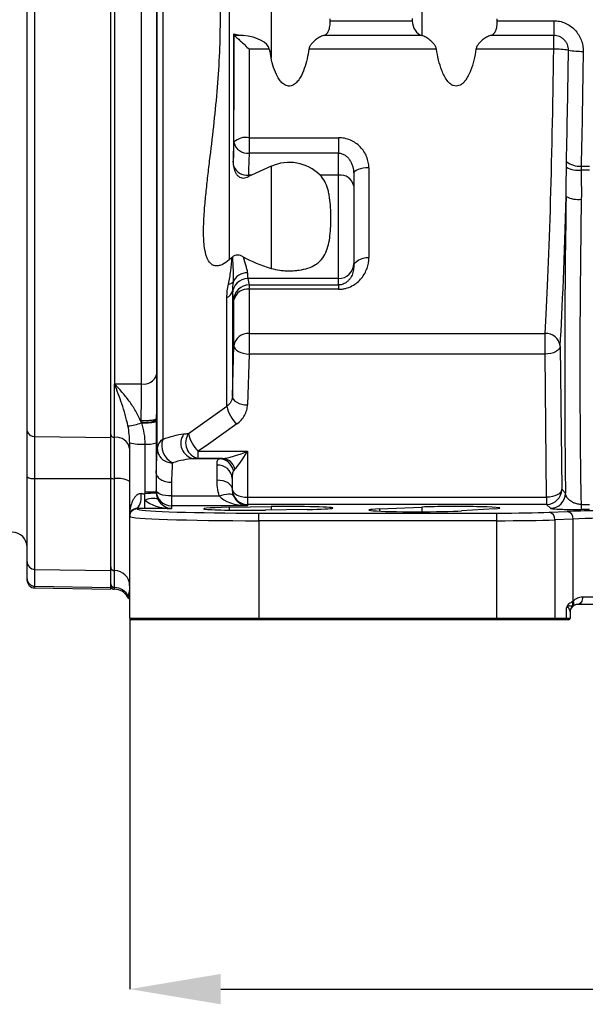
# Model space of a CAD drawing. Header units: millimetres. Extents: x 5 to 589, y 5 to 415.
# Tile 15 of 23: x 375 to 412, y 234 to 299. Entities that reach past the tile are written whole.
import ezdxf

# ---------------------------------------------------------------- set-up
doc = ezdxf.new("R2010")
doc.units = ezdxf.units.MM
doc.header["$PDSIZE"] = -1
doc.layers.add('QUOTE', color=1, linetype='Continuous')
doc.styles.add('SLDTEXTSTYLE0', font='TXT', dxfattribs={"width": 0.75})
doc.dimstyles.new('SLDDIMSTYLE0', dxfattribs={"dimtxt": 3.5, "dimasz": 6, "dimexe": 0, "dimexo": 0.0625, "dimgap": 0.875, "dimtad": 1, "dimdec": 1, "dimlfac": 2, "dimrnd": 1e-09, "dimzin": 12, "dimdsep": 46, "dimtxsty": 'SLDTEXTSTYLE0', "dimsah": 1, "dimcen": 0.09, "dimadec": 0, "dimazin": 3, "dimtfac": 1, "dimtdec": 3, "dimtofl": 0, "dimtmove": 0, "dimatfit": 3, "dimfxl": 1, "dimfrac": 2, "dimtolj": 1, "dimtzin": 12, "dimarcsym": 0})

# ---------------------------------------------------------------- blocks, each defined once
blk = doc.blocks.new('_D_13')
at = {"layer": 'Defpoints', "color": 0}
for p in [(382.289, 259.766), (465.289, 259.766), (465.289, 235.345)]:
    blk.add_point(p, dxfattribs=at)
at = {"layer": 'QUOTE', "color": 0, "lineweight": -2}
for p, q in [((382.289, 259.703), (382.289, 235.345)), ((465.289, 259.703), (465.289, 235.345)), ((388.289, 235.345), (459.289, 235.345))]:
    blk.add_line(p, q, dxfattribs=at)
at = {"layer": 'QUOTE', "color": 0}
for points in [[(388.289, 236.345), (388.289, 234.345), (382.289, 235.345)], [(459.289, 236.345), (459.289, 234.345), (465.289, 235.345)]]:
    blk.add_solid(points, dxfattribs=at)
at = {"layer": 'QUOTE', "color": 0, "insert": (424.265, 239.72), "char_height": 3.5, "attachment_point": 2, "style": 'SLDTEXTSTYLE0'}
blk.add_mtext('\\A1;166', dxfattribs=at)

msp = doc.modelspace()

# ---------------------------------------------------------------- linework, layer by layer
at = {"color": 7}
for p, q in [((384.106, 270.942), (384.106, 323.636)), ((384.463, 323.118), (384.463, 271.539)), ((376.03, 321.764), (376.03, 271.734)), ((381.039, 271.669), (381.039, 321.817)), ((381.289, 321.817), (381.289, 275.186)), ((383.07, 275.186), (383.07, 321.817)), ((375.539, 272.1), (375.539, 321.462)), ((384.064, 321.231), (384.064, 275.805)), ((388.845, 314.912), (388.845, 283.359)), ((391.595, 301.68), (391.595, 296.652)), ((401.53, 300.21), (401.53, 298.122)), ((395.495, 299.098), (400.898, 299.098)), ((406.495, 299.098), (410.211, 299.098)), ((410.211, 299.098), (410.211, 298.123)), ((389.154, 291.095), (389.154, 298.211)), ((389.753, 298.123), (389.19, 298.123)), ((401.525, 298.123), (395.052, 298.123)), ((410.211, 298.123), (406.052, 298.123)), ((410.211, 297.223), (410.211, 298.123)), ((390.154, 297.223), (390.154, 291.397)), ((391.482, 297.223), (390.154, 297.223)), ((402.488, 297.223), (394.09, 297.223)), ((410.211, 297.223), (405.09, 297.223)), ((390.154, 291.397), (396.039, 291.397)), ((390.154, 291.397), (390.154, 290.379)), ((396.039, 291.397), (396.039, 290.379)), ((396.039, 290.379), (390.154, 290.379)), ((396.039, 288.932), (396.039, 290.379)), ((391.595, 289.512), (390.319, 288.932)), ((391.595, 289.512), (391.595, 282.795)), ((398.039, 289.418), (398.039, 283.512)), ((412.563, 289.263), (412.014, 289.263)), ((412.017, 289.531), (412.561, 289.531)), ((390.319, 288.932), (390.105, 288.932)), ((396.039, 288.932), (394.823, 288.932)), ((396.039, 282.119), (396.039, 288.932)), ((397.039, 289.029), (397.039, 288.225)), ((397.039, 288.225), (397.039, 283.115)), ((397.039, 283.115), (397.039, 282.886)), ((396.039, 282.119), (390.068, 282.119)), ((396.039, 281.703), (396.039, 282.119)), ((390.154, 281.703), (396.039, 281.703)), ((390.154, 281.703), (390.154, 281.417)), ((390.154, 281.417), (390.154, 278.509)), ((396.039, 281.417), (390.154, 281.417)), ((396.039, 281.703), (396.039, 281.417)), ((388.694, 273.718), (388.694, 280.882)), ((389.051, 281.323), (389.051, 274.359)), ((389.154, 277.704), (389.154, 280.725)), ((390.154, 278.509), (409.64, 278.509)), ((390.154, 278.509), (390.154, 277.152)), ((409.64, 277.152), (409.64, 278.509)), ((410.639, 277.673), (410.743, 268.248)), ((390.154, 277.152), (390.05, 273.806)), ((409.64, 277.152), (390.154, 277.152)), ((409.744, 267.727), (409.64, 277.152)), ((381.289, 275.186), (383.07, 275.186)), ((381.289, 271.669), (381.289, 275.186)), ((386.165, 271.92), (388.694, 273.718)), ((383.044, 272.671), (383.044, 272.752)), ((384.039, 272.881), (384.039, 272.806)), ((384.039, 272.806), (384.039, 272.741)), ((375.539, 269.061), (375.539, 272.1)), ((376.03, 271.734), (381.039, 271.669)), ((376.03, 271.734), (376.03, 268.967)), ((381.039, 268.95), (381.039, 271.669)), ((381.289, 268.95), (381.289, 271.669)), ((382.289, 266.549), (382.289, 271.305)), ((383.289, 271.223), (383.289, 268.067)), ((384.039, 271.302), (384.039, 268.051)), ((386.807, 270.752), (390.039, 270.752)), ((386.807, 270.285), (386.807, 270.752)), ((390.039, 270.752), (390.039, 267.727)), ((388.2, 270.262), (386.489, 270.262)), ((388.402, 270.285), (386.807, 270.285)), ((388.039, 268.871), (388.039, 269.848)), ((375.539, 263.479), (375.539, 269.061)), ((376.03, 268.967), (381.039, 268.95)), ((376.03, 268.967), (376.03, 262.98)), ((381.039, 262.893), (381.039, 268.95)), ((381.289, 262.893), (381.289, 268.95)), ((385.039, 268.714), (385.039, 267.816)), ((389.039, 268.96), (389.039, 268.243)), ((383.289, 268.067), (383.289, 267.961)), ((383.289, 267.533), (383.289, 267.961)), ((385.039, 267.816), (385.039, 267.163)), ((385.039, 267.816), (388.188, 267.816)), ((390.039, 267.727), (390.039, 267.259)), ((390.039, 267.727), (409.744, 267.727)), ((409.744, 267.727), (409.744, 267.259)), ((410.743, 268.248), (410.987, 267.992)), ((383.289, 266.983), (383.289, 267.533)), ((385.039, 267.163), (385.039, 266.983)), ((390.039, 267.163), (385.039, 267.163)), ((388.845, 267.063), (391.595, 267.107)), ((390.039, 267.259), (390.039, 267.163)), ((409.744, 267.259), (390.039, 267.259)), ((391.595, 267.107), (391.595, 266.885)), ((398.736, 266.955), (401.53, 267.078)), ((401.53, 267.078), (401.53, 266.771)), ((409.987, 267.002), (409.744, 267.259)), ((412.01, 267.256), (412.01, 266.913)), ((412.01, 267.256), (412.568, 267.256)), ((382.289, 266.462), (382.289, 266.549)), ((382.289, 259.766), (382.289, 266.462)), ((382.789, 266.985), (382.789, 266.962)), ((385.039, 266.983), (383.289, 266.983)), ((388.845, 267.063), (388.845, 266.88)), ((390.789, 266.183), (390.789, 266.683)), ((390.789, 266.683), (406.457, 266.683)), ((393.983, 266.923), (391.233, 266.88)), ((398.736, 266.955), (398.736, 266.813)), ((406.314, 266.966), (404.143, 266.829)), ((406.457, 266.183), (406.457, 266.683)), ((409.905, 266.739), (411.103, 266.789)), ((412.568, 266.913), (412.01, 266.913)), ((406.457, 266.183), (390.789, 266.183)), ((390.789, 266.183), (390.789, 259.766)), ((406.457, 259.766), (406.457, 266.183)), ((411.486, 266.289), (410.288, 266.239)), ((410.288, 266.239), (410.288, 259.766)), ((411.486, 260.893), (411.486, 266.289)), ((375.539, 262.365), (375.539, 263.479)), ((376.03, 262.98), (381.039, 262.893)), ((376.03, 262.98), (376.03, 261.866)), ((381.039, 261.779), (381.039, 262.893)), ((381.289, 261.779), (381.289, 262.893)), ((375.539, 262.253), (375.539, 262.365)), ((376.03, 261.866), (381.039, 261.779)), ((376.03, 261.866), (376.03, 261.753)), ((376.03, 261.753), (381.039, 261.666)), ((381.039, 261.666), (381.039, 261.779)), ((381.289, 261.666), (381.289, 261.779)), ((382.159, 261.173), (382.159, 261.173)), ((415.316, 260.666), (411.789, 260.666)), ((412.11, 261.166), (415.316, 261.166)), ((411.055, 259.766), (411.055, 260.449)), ((411.289, 260.186), (411.289, 259.766)), ((382.289, 259.766), (390.789, 259.766)), ((390.789, 259.666), (382.389, 259.666)), ((390.789, 259.666), (390.789, 259.766)), ((390.789, 259.766), (406.457, 259.766)), ((406.457, 259.666), (390.789, 259.666)), ((406.457, 259.766), (406.457, 259.666)), ((406.457, 259.766), (410.288, 259.766)), ((410.211, 259.666), (406.457, 259.666)), ((410.978, 259.666), (410.211, 259.666)), ((410.288, 259.766), (411.055, 259.766)), ((411.189, 259.666), (410.978, 259.666)), ((411.055, 259.766), (411.289, 259.766))]:
    msp.add_line(p, q, dxfattribs=at)
at = {"color": 7, "flags": 128}
for points in [[(398.039, 289.418), (397.844, 289.411), (397.656, 289.389), (397.483, 289.353), (397.332, 289.304), (397.207, 289.245), (397.115, 289.178), (397.058, 289.105), (397.039, 289.029)], [(397.039, 282.886), (397.058, 283.008), (397.115, 283.126), (397.207, 283.234), (397.332, 283.329), (397.483, 283.407), (397.656, 283.465), (397.844, 283.5), (398.039, 283.512)], [(389.051, 274.359), (389.103, 276.053), (389.154, 277.704)], [(389.154, 277.704), (389.173, 277.601), (389.23, 277.5), (389.323, 277.406), (389.447, 277.323), (389.599, 277.253), (389.771, 277.201), (389.959, 277.166), (390.154, 277.152)], [(410.639, 277.673), (410.614, 277.572), (410.553, 277.475), (410.459, 277.385), (410.335, 277.307), (410.185, 277.242), (410.014, 277.193), (409.831, 277.163), (409.64, 277.152)], [(389.051, 274.359), (389.07, 274.255), (389.127, 274.154), (389.219, 274.06), (389.344, 273.977), (389.495, 273.908), (389.668, 273.855), (389.855, 273.82), (390.05, 273.806)], [(389.337, 272.551), (387.48, 271.231), (386.807, 270.752)], [(388.039, 268.871), (388.234, 268.859), (388.422, 268.823), (388.594, 268.765), (388.746, 268.687), (388.87, 268.592), (388.963, 268.483), (389.02, 268.365), (389.039, 268.243)], [(385.039, 267.816), (384.844, 267.822), (384.656, 267.842), (384.483, 267.874), (384.332, 267.917), (384.207, 267.97), (384.115, 268.03), (384.058, 268.095), (384.039, 268.162)], [(388.188, 267.816), (388.354, 267.869), (388.515, 267.91), (388.665, 267.937), (388.8, 267.949), (388.916, 267.946), (389.008, 267.927), (389.075, 267.894), (389.113, 267.848)], [(389.039, 268.258), (389.058, 268.155), (389.115, 268.055), (389.207, 267.963), (389.332, 267.883), (389.483, 267.817), (389.656, 267.768), (389.844, 267.737), (390.039, 267.727)], [(410.743, 268.248), (410.718, 268.147), (410.658, 268.05), (410.563, 267.961), (410.439, 267.882), (410.289, 267.817), (410.119, 267.769), (409.935, 267.739), (409.744, 267.727)], [(383.289, 267.533), (383.438, 267.591), (383.583, 267.634), (383.72, 267.663), (383.845, 267.675), (383.955, 267.671), (384.045, 267.65), (384.115, 267.614), (384.162, 267.563)], [(382.289, 260.985), (382.226, 261.06), (382.153, 261.17)], [(382.289, 261.057), (382.255, 261.104), (382.185, 261.224)], [(412.11, 261.166), (412.103, 261.068), (412.085, 260.975), (412.055, 260.888), (412.016, 260.812), (411.967, 260.75), (411.912, 260.704), (411.851, 260.675), (411.789, 260.666)]]:
    msp.add_lwpolyline(points, dxfattribs=at)
at = {"color": 7}
for centre, radius, start, end in [((410.311, 291.914), 5.31, 80.60001, 91.08797), ((412.047, 302.329), 5.248, 260.4813, 271.09517), ((389.936, 290.315), 1.104, 78.61724, 135.06632), ((390.048, 291.288), 0.914, 192.17852, 276.65508), ((392.789, 286.885), 2.885, 45.1802, 114.44395), ((411.9, 290.893), 1.367, 231.48302, 274.90844), ((390.034, 289.929), 1, 205.06701, 274.07788), ((411.838, 290.967), 1.713, 242.35584, 275.9148), ((396.164, 288.048), 0.893, 11.42175, 98.04947), ((411.819, 289.011), 1.68, 241.82304, 277.03666), ((396.041, 283.117), 0.998, 269.89099, 359.89057), ((390.068, 281.119), 1, 90.01108, 178.85483), ((390.017, 281.502), 1.004, 88.79876, 156.85713), ((388.751, 282.219), 0.47, 274.98397, 316.78702), ((390.154, 280.703), 1, 89.99623, 178.72608), ((390.034, 280.521), 0.903, 82.3896, 166.94722), ((388.494, 281.409), 0.564, 290.80901, 351.25746), ((390.077, 277.581), 0.931, 85.28624, 172.37612), ((409.697, 277.563), 0.948, 6.67601, 93.48451), ((383.211, 276.066), 0.892, 260.84593, 342.99539), ((390.81, 274.123), 2.154, 190.8378, 226.859), ((381.804, 276.179), 3.773, 275.65921, 289.49343), ((383.288, 274.595), 1.94, 262.77102, 292.77154), ((375.979, 272.177), 0.447, 189.92714, 276.61602), ((381.26, 271.892), 0.225, 190.10667, 277.39272), ((381.404, 270.779), 0.898, 10.10667, 97.39272), ((386.708, 271.29), 1.051, 145.04683, 257.97749), ((387.022, 271.313), 1.05, 144.70533, 258.21124), ((388.279, 272.323), 2.152, 190.79067, 226.8705), ((383.041, 274.316), 3.103, 255.98113, 274.58951), ((383.444, 273.333), 2.116, 265.78589, 286.32075), ((384.866, 270.893), 0.762, 121.99134, 176.30924), ((385.706, 271.15), 1.303, 162.6043, 242.55366), ((385.079, 270.967), 0.974, 181.47594, 271.54328), ((388.092, 268.901), 0.949, 3.58223, 93.18202), ((388.159, 269.283), 0.979, 11.09492, 87.58206), ((388.328, 269.368), 0.92, 14.05807, 85.39115), ((375.913, 269.683), 0.726, 238.9248, 279.25881), ((381.229, 269.316), 0.37, 239.19109, 279.36119), ((381.53, 267.488), 1.482, 59.19109, 99.36119), ((381.793, 267.761), 1.263, 322.08078, 9.28863), ((383.447, 258.206), 9.862, 86.55921, 90.91848), ((384.817, 242.85), 25.158, 91.76875, 93.48208), ((385.039, 268.162), 1, 180.01746, 270.01745), ((390.039, 268.259), 1, 180.01746, 270.01745), ((409.742, 268.26), 1.001, 270.07592, 359.35165), ((409.986, 268.003), 1.001, 270.07592, 359.35165), ((382.789, 266.462), 0.5, 89.98255, 179.98254), ((409.824, 266.28), 0.466, 354.96048, 79.98067), ((411.022, 266.33), 0.466, 354.96048, 79.98067), ((374.539, 264.433), 1, 0, 89), ((376.038, 263.48), 0.499, 180.08484, 269.08861), ((381.289, 263.143), 0.25, 180.08686, 270.0866), ((381.29, 261.895), 0.998, 0.08686, 90.0866), ((376.038, 262.366), 0.499, 180.08484, 269.08861), ((376.039, 262.253), 0.5, 180, 269), ((381.289, 262.029), 0.25, 180.08686, 270.0866), ((381.289, 261.916), 0.25, 180, 270), ((381.29, 260.779), 1, 26.42222, 90.0381), ((381.289, 260.666), 1, 30.22557, 90), ((411.094, 260.7), 0.374, 330.97672, 23.72078), ((411.181, 260.743), 0.34, 321.17409, 26.29281), ((411.198, 260.748), 0.331, 319.44205, 27.22627), ((411.789, 260.166), 0.5, 132.75853, 180), ((411.774, 260.185), 0.485, 136.6435, 179.91298), ((382.389, 259.766), 0.1, 180, 270), ((410.197, 259.756), 0.0907, 278.55169, 6.54087), ((410.965, 259.756), 0.0907, 278.55169, 6.54087), ((411.189, 259.766), 0.1, 270, 0)]:
    msp.add_arc(centre, radius, start, end, dxfattribs=at)
for centre, major_axis, ratio, start_param, end_param in [((421.949, 299.166), (0, 26.5), 0.794379, 1.568244, 1.573348), ((401.693, 299.101), (0, 1), 0.794379, 1.573348, 2.929259), ((390.216, 299.101), (2.2, 0), 0.454545, 4.208118, 4.500056), ((389.289, 297.146), (2.2, 0), 0.454545, 0.077777, 1.358463), ((401.358, 297.146), (0, 1), 0.794379, 6.065356, 6.070852), ((446.316, 299.166), (55, 0), 0.454545, 3.219369, 3.242324), ((409.363, 299.166), (0.259, 25), 0.034811, 3.740295, 4.634973), ((396.541, 286.103), (8.8, 0), 0.454545, 2.356194, 2.391789), ((410.362, 299.156), (0.259, 26), 0.033473, 3.740268, 4.249139), ((411.809, 283.093), (0.25, 25.131), 0.033473, 1.393642, 2.215768), ((412.809, 283.083), (0.25, 24.131), 0.034859, 1.39367, 2.286496), ((396.541, 286.103), (8.8, 0), 0.454545, 3.832008, 4.115479), ((390.039, 271.283), (1.99, 0.896), 0.222994, 3.653739, 4.612304), ((390.039, 271.283), (0.973, 1.771), 0.130012, 3.521434, 4.479999), ((390.039, 270.211), (2, 0), 0.063952, 2.529361, 2.737286), ((390.039, 269.213), (1, 0), 0.65898, 2.529361, 2.737286), ((390.039, 268.162), (2, -0.047), 0.499493, 3.541853, 4.724004), ((390.039, 268.162), (-0.722, 0.742), 0.932572, 1.152232, 2.334383), ((385.039, 267.982), (1.995, -0.047), 0.500743, 3.654097, 4.724081), ((385.039, 267.982), (-0.722, 0.741), 0.932735, 1.264431, 2.334416), ((392.789, 267.015), (2.885, 0), 0.034921, 5.139016, 8.280609), ((403.789, 267.015), (2.885, 0), 0.034921, 5.778484, 8.753474), ((390.789, 266.462), (8.5, 0), 0.032867, 3.141593, 4.712389), ((390.789, 266.962), (8, 0), 0.034921, 3.141593, 3.2382), ((390.789, 266.962), (8, 0), 0.034921, 3.2382, 4.712389), ((390.039, 266.971), (2.885, 0), 0.034921, 1.997424, 5.139016), ((401.289, 266.884), (3.26, 0), 0.034921, 2.470289, 5.778484), ((406.457, 266.84), (4.5, 0), 0.034921, 4.712389, 5.585054), ((415.316, 266.665), (5.5, 0), 0.034921, 1.570796, 2.443461), ((406.457, 266.34), (5, 0), 0.031429, 4.712389, 5.585054), ((415.316, 266.166), (5, 0), 0.038413, 1.570796, 2.443461), ((381.289, 261.666), (1, 0), 0.996977, 5.824078, 6.283185)]:
    msp.add_ellipse(centre, major_axis=major_axis, ratio=ratio, start_param=start_param, end_param=end_param, dxfattribs=at)
for points, knots in [([(388.845, 283.359), (388.703, 283.236), (388.557, 283.131), (388.328, 283.02), (388.253, 282.992), (388.104, 282.959), (388.03, 282.953), (387.894, 282.965), (387.83, 282.984), (387.712, 283.041), (387.66, 283.08), (387.517, 283.22), (387.446, 283.341), (387.361, 283.544), (387.336, 283.616), (387.293, 283.763), (387.275, 283.839), (387.227, 284.072), (387.204, 284.234), (387.172, 284.569), (387.163, 284.74), (387.153, 285.086), (387.152, 285.261), (387.161, 285.79), (387.18, 286.149), (387.231, 286.877), (387.264, 287.246), (387.338, 287.991), (387.379, 288.366), (387.465, 289.116), (387.51, 289.492), (387.645, 290.623), (387.737, 291.379), (387.906, 292.899), (387.984, 293.662), (388.114, 295.194), (388.167, 295.963), (388.24, 297.508), (388.26, 298.283), (388.263, 299.84), (388.246, 300.616), (388.179, 302.161), (388.129, 302.93), (388.003, 304.462), (387.927, 305.224), (387.761, 306.742), (387.67, 307.498), (387.49, 309.002), (387.4, 309.75), (387.285, 310.866), (387.25, 311.237), (387.192, 311.976), (387.17, 312.34), (387.149, 313.053), (387.15, 313.402), (387.184, 313.91), (387.201, 314.077), (387.252, 314.402), (387.286, 314.557), (387.379, 314.847), (387.439, 314.982), (387.558, 315.15), (387.603, 315.201), (387.704, 315.285), (387.76, 315.319), (387.884, 315.364), (387.952, 315.376), (388.092, 315.375), (388.168, 315.362), (388.319, 315.316), (388.395, 315.282), (388.547, 315.198), (388.621, 315.149), (388.694, 315.095)], [0, 0, 0, 0, 0.015625, 0.015625, 0.023437, 0.023437, 0.03125, 0.03125, 0.039062, 0.039062, 0.046875, 0.046875, 0.0625, 0.0625, 0.070312, 0.070312, 0.078125, 0.078125, 0.09375, 0.09375, 0.109375, 0.109375, 0.125, 0.125, 0.15625, 0.15625, 0.1875, 0.1875, 0.21875, 0.21875, 0.25, 0.25, 0.3125, 0.3125, 0.375, 0.375, 0.4375, 0.4375, 0.5, 0.5, 0.5625, 0.5625, 0.625, 0.625, 0.6875, 0.6875, 0.75, 0.75, 0.8125, 0.8125, 0.84375, 0.84375, 0.875, 0.875, 0.90625, 0.90625, 0.921875, 0.921875, 0.9375, 0.9375, 0.953125, 0.953125, 0.960937, 0.960937, 0.96875, 0.96875, 0.976562, 0.976562, 0.984375, 0.984375, 0.992188, 0.992188, 1, 1, 1, 1]), ([(395.052, 298.123), (395.089, 298.133), (395.124, 298.147), (395.19, 298.183), (395.222, 298.205), (395.278, 298.258), (395.304, 298.288), (395.351, 298.359), (395.372, 298.399), (395.409, 298.485), (395.424, 298.532), (395.451, 298.633), (395.462, 298.688), (395.487, 298.855), (395.495, 298.977), (395.495, 299.098)], [0, 0, 0, 0, 0.125, 0.125, 0.25, 0.25, 0.375, 0.375, 0.5, 0.5, 0.625, 0.625, 0.75, 0.75, 1, 1, 1, 1]), ([(406.052, 298.123), (406.126, 298.143), (406.193, 298.179), (406.307, 298.284), (406.354, 298.356), (406.427, 298.528), (406.453, 298.632), (406.487, 298.855), (406.495, 298.977), (406.495, 299.098)], [0, 0, 0, 0, 0.25, 0.25, 0.5, 0.5, 0.75, 0.75, 1, 1, 1, 1]), ([(410.211, 299.098), (410.341, 299.098), (410.47, 299.085), (410.723, 299.032), (410.848, 298.992), (411.086, 298.888), (411.198, 298.825), (411.41, 298.675), (411.509, 298.589), (411.688, 298.4), (411.768, 298.296), (411.906, 298.077), (411.964, 297.962), (412.057, 297.719), (412.092, 297.593), (412.138, 297.341), (412.148, 297.212), (412.147, 297.082)], [0, 0, 0, 0, 0.125, 0.125, 0.25, 0.25, 0.375, 0.375, 0.5, 0.5, 0.625, 0.625, 0.75, 0.75, 0.875, 0.875, 1, 1, 1, 1]), ([(389.19, 298.123), (389.208, 298.11), (389.232, 298.09), (389.287, 298.041), (389.319, 298.013), (389.425, 297.917), (389.506, 297.842), (389.681, 297.678), (389.772, 297.592), (389.96, 297.412), (390.058, 297.317), (390.154, 297.223)], [0, 0, 0, 0, 0.125, 0.125, 0.25, 0.25, 0.5, 0.5, 0.75, 0.75, 1, 1, 1, 1]), ([(395.052, 298.123), (394.97, 298.101), (394.882, 298.063), (394.702, 297.963), (394.611, 297.902), (394.429, 297.756), (394.339, 297.673), (394.22, 297.524), (394.183, 297.471), (394.123, 297.354), (394.1, 297.291), (394.09, 297.223)], [0, 0, 0, 0, 0.25, 0.25, 0.5, 0.5, 0.75, 0.75, 0.875, 0.875, 1, 1, 1, 1]), ([(402.488, 297.223), (402.478, 297.29), (402.455, 297.354), (402.395, 297.47), (402.358, 297.523), (402.24, 297.672), (402.152, 297.754), (401.97, 297.9), (401.879, 297.961), (401.701, 298.06), (401.612, 298.099), (401.53, 298.122)], [0, 0, 0, 0, 0.125, 0.125, 0.25, 0.25, 0.5, 0.5, 0.75, 0.75, 1, 1, 1, 1]), ([(406.052, 298.123), (405.97, 298.101), (405.882, 298.063), (405.702, 297.963), (405.611, 297.902), (405.429, 297.756), (405.339, 297.673), (405.22, 297.524), (405.183, 297.471), (405.123, 297.354), (405.1, 297.291), (405.09, 297.223)], [0, 0, 0, 0, 0.25, 0.25, 0.5, 0.5, 0.75, 0.75, 0.875, 0.875, 1, 1, 1, 1]), ([(411.179, 297.153), (411.18, 297.281), (411.156, 297.407), (411.084, 297.584), (411.054, 297.639), (410.984, 297.745), (410.943, 297.795), (410.853, 297.885), (410.803, 297.926), (410.697, 297.996), (410.641, 298.025), (410.523, 298.074), (410.462, 298.093), (410.338, 298.117), (410.275, 298.123), (410.211, 298.123)], [0, 0, 0, 0, 0.25, 0.25, 0.375, 0.375, 0.5, 0.5, 0.625, 0.625, 0.75, 0.75, 0.875, 0.875, 1, 1, 1, 1]), ([(394.09, 297.223), (394.056, 297.007), (394.016, 296.793), (393.917, 296.368), (393.859, 296.157), (393.713, 295.743), (393.627, 295.542), (393.461, 295.262), (393.398, 295.17), (393.289, 295.045), (393.251, 295.006), (393.167, 294.934), (393.122, 294.901), (393.025, 294.846), (392.973, 294.824), (392.865, 294.796), (392.809, 294.791), (392.697, 294.798), (392.643, 294.811), (392.538, 294.852), (392.49, 294.879), (392.399, 294.943), (392.357, 294.979), (392.278, 295.056), (392.242, 295.097), (392.139, 295.227), (392.08, 295.32), (391.921, 295.607), (391.839, 295.809), (391.7, 296.224), (391.643, 296.437), (391.595, 296.652)], [0, 0, 0, 0, 0.125, 0.125, 0.25, 0.25, 0.375, 0.375, 0.4375, 0.4375, 0.46875, 0.46875, 0.5, 0.5, 0.53125, 0.53125, 0.5625, 0.5625, 0.59375, 0.59375, 0.625, 0.625, 0.65625, 0.65625, 0.6875, 0.6875, 0.75, 0.75, 0.875, 0.875, 1, 1, 1, 1]), ([(405.09, 297.223), (405.052, 296.983), (405.007, 296.744), (404.892, 296.271), (404.822, 296.035), (404.689, 295.696), (404.64, 295.585), (404.528, 295.37), (404.464, 295.264), (404.354, 295.119), (404.315, 295.072), (404.229, 294.986), (404.182, 294.945), (404.03, 294.84), (403.91, 294.793), (403.723, 294.794), (403.662, 294.806), (403.546, 294.848), (403.492, 294.878), (403.34, 294.984), (403.257, 295.075), (403.109, 295.271), (403.046, 295.375), (402.935, 295.591), (402.886, 295.702), (402.753, 296.044), (402.684, 296.277), (402.57, 296.747), (402.525, 296.984), (402.488, 297.223)], [0, 0, 0, 0, 0.125, 0.125, 0.25, 0.25, 0.3125, 0.3125, 0.375, 0.375, 0.40625, 0.40625, 0.4375, 0.4375, 0.5, 0.5, 0.53125, 0.53125, 0.5625, 0.5625, 0.625, 0.625, 0.6875, 0.6875, 0.75, 0.75, 0.875, 0.875, 1, 1, 1, 1]), ([(411.049, 289.824), (411.076, 290.998), (411.1, 292.199), (411.144, 294.655), (411.163, 295.897), (411.179, 297.153)], [0, 0, 0, 0, 0.5, 0.5, 1, 1, 1, 1]), ([(412.147, 297.082), (412.131, 295.788), (412.112, 294.508), (412.068, 291.978), (412.044, 290.741), (412.017, 289.531)], [0, 0, 0, 0, 0.5, 0.5, 1, 1, 1, 1]), ([(398.039, 289.418), (398.039, 289.543), (398.026, 289.667), (397.977, 289.911), (397.939, 290.033), (397.842, 290.266), (397.783, 290.379), (397.641, 290.593), (397.559, 290.695), (397.377, 290.881), (397.277, 290.966), (397.059, 291.117), (396.943, 291.182), (396.699, 291.287), (396.569, 291.329), (396.308, 291.383), (396.175, 291.397), (396.039, 291.397)], [0, 0, 0, 0, 0.125, 0.125, 0.25, 0.25, 0.375, 0.375, 0.5, 0.5, 0.625, 0.625, 0.75, 0.75, 0.875, 0.875, 1, 1, 1, 1]), ([(396.039, 290.379), (396.117, 290.379), (396.193, 290.367), (396.34, 290.318), (396.41, 290.282), (396.537, 290.196), (396.595, 290.144), (396.701, 290.031), (396.748, 289.97), (396.831, 289.841), (396.867, 289.772), (396.929, 289.631), (396.955, 289.559), (397.018, 289.336), (397.039, 289.183), (397.039, 289.029)], [0, 0, 0, 0, 0.125, 0.125, 0.25, 0.25, 0.375, 0.375, 0.5, 0.5, 0.625, 0.625, 0.75, 0.75, 1, 1, 1, 1]), ([(411.043, 289.449), (411.044, 289.522), (411.044, 289.595), (411.046, 289.668), (411.046, 289.72), (411.047, 289.772), (411.049, 289.824)], [0, 0, 0, 0, 0.00046253, 0.00046253, 0.00046253, 0.0007968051, 0.0007968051, 0.0007968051, 0.0007968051]), ([(389.128, 289.506), (389.147, 289.381), (389.179, 289.261), (389.256, 289.091), (389.286, 289.037), (389.357, 288.939), (389.399, 288.894), (389.491, 288.82), (389.544, 288.79), (389.653, 288.752), (389.71, 288.743), (389.825, 288.743), (389.883, 288.752), (389.994, 288.782), (390.049, 288.804), (390.101, 288.829)], [0, 0, 0, 0, 0.25, 0.25, 0.375, 0.375, 0.5, 0.5, 0.625, 0.625, 0.75, 0.75, 0.875, 0.875, 1, 1, 1, 1]), ([(391.595, 282.795), (391.783, 282.737), (391.979, 282.697), (392.288, 282.658), (392.394, 282.648), (392.605, 282.636), (392.816, 282.63), (393.027, 282.638), (393.238, 282.653), (393.343, 282.663), (393.649, 282.707), (393.845, 282.749), (394.215, 282.871), (394.382, 282.947), (394.608, 283.092), (394.68, 283.145), (394.811, 283.26), (394.871, 283.322), (395.037, 283.52), (395.129, 283.672), (395.277, 283.999), (395.334, 284.176), (395.423, 284.551), (395.454, 284.746), (395.502, 285.149), (395.517, 285.359), (395.536, 285.777), (395.54, 285.988), (395.537, 286.305), (395.535, 286.412), (395.528, 286.623), (395.523, 286.728), (395.503, 287.038), (395.484, 287.24), (395.44, 287.537), (395.423, 287.635), (395.383, 287.826), (395.361, 287.919), (395.283, 288.189), (395.217, 288.358), (395.047, 288.671), (394.946, 288.81), (394.823, 288.932)], [0, 0, 0, 0, 0.0625, 0.0625, 0.09375, 0.09375, 0.125, 0.15625, 0.15625, 0.1875, 0.1875, 0.25, 0.25, 0.3125, 0.3125, 0.34375, 0.34375, 0.375, 0.375, 0.4375, 0.4375, 0.5, 0.5, 0.5625, 0.5625, 0.625, 0.625, 0.6875, 0.6875, 0.71875, 0.71875, 0.75, 0.75, 0.8125, 0.8125, 0.84375, 0.84375, 0.875, 0.875, 0.9375, 0.9375, 1, 1, 1, 1]), ([(388.792, 281.751), (388.826, 281.899), (388.853, 282.046), (388.902, 282.34), (388.923, 282.487), (388.979, 282.928), (389.006, 283.221), (389.021, 283.513)], [0, 0, 0, 0, 0.25, 0.25, 0.5, 0.5, 1, 1, 1, 1]), ([(389.757, 283.556), (389.7, 283.587), (389.642, 283.614), (389.523, 283.656), (389.46, 283.671), (389.335, 283.677), (389.271, 283.669), (389.152, 283.624), (389.097, 283.587), (389.05, 283.54)], [0, 0, 0, 0, 0.25, 0.25, 0.5, 0.5, 0.75, 0.75, 1, 1, 1, 1]), ([(389.05, 283.54), (389.061, 283.237), (389.081, 282.946), (389.102, 282.532), (389.108, 282.398), (389.11, 282.139), (389.107, 282.014), (389.094, 281.897)], [0, 0, 0, 0, 0.5, 0.5, 0.75, 0.75, 1, 1, 1, 1]), ([(389.757, 283.556), (389.805, 283.336), (389.873, 283.138), (389.958, 282.875), (389.983, 282.794), (390.023, 282.641), (390.036, 282.57), (390.039, 282.506)], [0, 0, 0, 0, 0.5, 0.5, 0.75, 0.75, 1, 1, 1, 1]), ([(396.039, 281.417), (396.119, 281.417), (396.198, 281.422), (396.355, 281.442), (396.433, 281.457), (396.657, 281.514), (396.797, 281.569), (397.054, 281.703), (397.169, 281.781), (397.378, 281.953), (397.471, 282.048), (397.633, 282.245), (397.704, 282.349), (397.825, 282.567), (397.876, 282.68), (397.997, 283.025), (398.039, 283.264), (398.039, 283.512)], [0, 0, 0, 0, 0.0625, 0.0625, 0.125, 0.125, 0.25, 0.25, 0.375, 0.375, 0.5, 0.5, 0.625, 0.625, 0.75, 0.75, 1, 1, 1, 1]), ([(397.039, 282.886), (397.039, 282.763), (397.022, 282.643), (396.959, 282.411), (396.911, 282.298), (396.811, 282.136), (396.773, 282.084), (396.683, 281.982), (396.631, 281.933), (396.51, 281.841), (396.438, 281.798), (396.308, 281.746), (396.26, 281.731), (396.154, 281.709), (396.097, 281.703), (396.039, 281.703)], [0, 0, 0, 0, 0.25, 0.25, 0.5, 0.5, 0.625, 0.625, 0.75, 0.75, 0.875, 0.875, 0.9375, 0.9375, 1, 1, 1, 1]), ([(390.039, 282.506), (390.04, 282.453), (390.043, 282.404), (390.047, 282.318), (390.049, 282.28), (390.057, 282.183), (390.062, 282.14), (390.068, 282.119)], [0, 0, 0, 0, 0.25, 0.25, 0.5, 0.5, 1, 1, 1, 1]), ([(388.694, 280.882), (388.694, 281.019), (388.701, 281.16), (388.733, 281.45), (388.758, 281.598), (388.792, 281.751)], [0, 0, 0, 0, 0.5, 0.5, 1, 1, 1, 1]), ([(389.154, 280.725), (389.143, 280.783), (389.131, 280.841), (389.119, 280.899), (389.103, 280.979), (389.086, 281.059), (389.068, 281.139)], [0, 0, 0, 0, 0.004000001, 0.004000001, 0.004000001, 0.009534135, 0.009534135, 0.009534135, 0.009534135]), ([(384.064, 275.805), (384.064, 275.388), (384.062, 274.933), (384.056, 274.198), (384.053, 273.943), (384.046, 273.425), (384.043, 273.161), (384.039, 272.893)], [0, 0, 0, 0, 0.5, 0.5, 0.75, 0.75, 1, 1, 1, 1]), ([(383.044, 272.671), (382.943, 272.927), (382.821, 273.167), (382.553, 273.626), (382.407, 273.846), (382.1, 274.264), (381.942, 274.461), (381.7, 274.743), (381.618, 274.835), (381.495, 274.969), (381.454, 275.013), (381.372, 275.1), (381.33, 275.144), (381.289, 275.186)], [0, 0, 0, 0, 0.25, 0.25, 0.5, 0.5, 0.75, 0.75, 0.875, 0.875, 0.9375, 0.9375, 1, 1, 1, 1]), ([(382.176, 272.424), (382.124, 272.68), (382.062, 272.927), (381.925, 273.408), (381.851, 273.643), (381.697, 274.102), (381.617, 274.325), (381.454, 274.762), (381.371, 274.977), (381.289, 275.186)], [0, 0, 0, 0, 0.25, 0.25, 0.5, 0.5, 0.75, 0.75, 1, 1, 1, 1]), ([(383.044, 272.752), (383.048, 272.976), (383.052, 273.196), (383.058, 273.629), (383.061, 273.843), (383.067, 274.457), (383.07, 274.837), (383.07, 275.186)], [0, 0, 0, 0, 0.25, 0.25, 0.5, 0.5, 1, 1, 1, 1]), ([(389.051, 274.359), (389.049, 274.297), (389.04, 274.237), (389.007, 274.119), (388.982, 274.06), (388.891, 273.896), (388.803, 273.797), (388.694, 273.718)], [0, 0, 0, 0, 0.25, 0.25, 0.5, 0.5, 1, 1, 1, 1]), ([(389.337, 272.551), (389.446, 272.629), (389.545, 272.716), (389.718, 272.906), (389.792, 273.007), (389.914, 273.222), (389.962, 273.336), (390.028, 273.567), (390.047, 273.685), (390.05, 273.806)], [0, 0, 0, 0, 0.25, 0.25, 0.5, 0.5, 0.75, 0.75, 1, 1, 1, 1]), ([(384.039, 272.893), (384.037, 272.883), (384.03, 272.873), (384.002, 272.854), (383.983, 272.845), (383.931, 272.827), (383.9, 272.819), (383.828, 272.803), (383.786, 272.796), (383.694, 272.783), (383.645, 272.777), (383.537, 272.767), (383.48, 272.763), (383.361, 272.757), (383.3, 272.754), (383.173, 272.752), (383.108, 272.751), (383.044, 272.752)], [0, 0, 0, 0, 0.125, 0.125, 0.25, 0.25, 0.375, 0.375, 0.5, 0.5, 0.625, 0.625, 0.75, 0.75, 0.875, 0.875, 1, 1, 1, 1]), ([(383.063, 272.621), (383.179, 272.622), (383.304, 272.625), (383.544, 272.636), (383.659, 272.646), (383.849, 272.669), (383.923, 272.683), (384.018, 272.712), (384.039, 272.727), (384.039, 272.741)], [0, 0, 0, 0, 0.25, 0.25, 0.5, 0.5, 0.75, 0.75, 1, 1, 1, 1]), ([(383.063, 272.621), (383.138, 272.395), (383.193, 272.165), (383.269, 271.699), (383.289, 271.462), (383.289, 271.223)], [0, 0, 0, 0, 0.5, 0.5, 1, 1, 1, 1]), ([(384.039, 272.893), (384.039, 272.893), (384.039, 272.893), (384.039, 272.892), (384.039, 272.892), (384.039, 272.891), (384.039, 272.89), (384.039, 272.887), (384.039, 272.885), (384.039, 272.881)], [0, 0, 0, 0, 0.00001178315, 0.00001178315, 0.00001178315, 0.00002698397, 0.00002698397, 0.00002698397, 0.00005316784, 0.00005316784, 0.00005316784, 0.00005316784]), ([(384.039, 272.741), (384.039, 272.682), (384.039, 272.556), (384.039, 272.311), (384.039, 272.007), (384.039, 271.711), (384.039, 271.477), (384.039, 271.36), (384.039, 271.302)], [0, 0, 0, 0, 0.123707, 0.261657, 0.512609, 0.757353, 0.878525, 1, 1, 1, 1]), ([(384.463, 271.539), (384.714, 271.634), (384.956, 271.713), (385.419, 271.833), (385.64, 271.875), (385.846, 271.892)], [0, 0, 0, 0, 0.5, 0.5, 1, 1, 1, 1]), ([(384.039, 269.31), (384.045, 269.493), (384.051, 269.664), (384.062, 269.987), (384.068, 270.138), (384.085, 270.551), (384.096, 270.773), (384.106, 270.942)], [0, 0, 0, 0, 0.25, 0.25, 0.5, 0.5, 1, 1, 1, 1]), ([(385.105, 269.994), (385.095, 269.861), (385.085, 269.686), (385.068, 269.361), (385.062, 269.242), (385.05, 268.989), (385.045, 268.856), (385.039, 268.714)], [0, 0, 0, 0, 0.5, 0.5, 0.75, 0.75, 1, 1, 1, 1]), ([(386.489, 270.262), (386.277, 270.249), (386.054, 270.218), (385.591, 270.126), (385.351, 270.065), (385.105, 269.994)], [0, 0, 0, 0, 0.5, 0.5, 1, 1, 1, 1]), ([(388.039, 269.848), (388.039, 269.972), (388.046, 270.068), (388.081, 270.172), (388.097, 270.2), (388.14, 270.241), (388.167, 270.255), (388.2, 270.262)], [0, 0, 0, 0, 0.5, 0.5, 0.75, 0.75, 1, 1, 1, 1]), ([(384.039, 269.31), (384.039, 269.271), (384.045, 269.233), (384.071, 269.158), (384.09, 269.121), (384.14, 269.049), (384.171, 269.016), (384.244, 268.951), (384.286, 268.921), (384.424, 268.838), (384.535, 268.793), (384.776, 268.732), (384.909, 268.715), (385.039, 268.714)], [0, 0, 0, 0, 0.125, 0.125, 0.25, 0.25, 0.375, 0.375, 0.5, 0.5, 0.75, 0.75, 1, 1, 1, 1]), ([(389.12, 269.472), (389.081, 269.413), (389.063, 269.336), (389.042, 269.162), (389.039, 269.065), (389.039, 268.96)], [0, 0, 0, 0, 0.5, 0.5, 1, 1, 1, 1]), ([(388.188, 267.816), (388.133, 268.002), (388.096, 268.185), (388.049, 268.539), (388.039, 268.71), (388.039, 268.871)], [0, 0, 0, 0, 0.5, 0.5, 1, 1, 1, 1]), ([(383.039, 267.964), (382.958, 267.966), (382.883, 267.942), (382.752, 267.865), (382.698, 267.816), (382.603, 267.705), (382.562, 267.645), (382.492, 267.52), (382.463, 267.455), (382.384, 267.255), (382.349, 267.116), (382.301, 266.835), (382.289, 266.692), (382.289, 266.549)], [0, 0, 0, 0, 0.125, 0.125, 0.25, 0.25, 0.375, 0.375, 0.5, 0.5, 0.75, 0.75, 1, 1, 1, 1]), ([(384.04, 267.996), (384.045, 267.911), (384.06, 267.83), (384.104, 267.683), (384.132, 267.619), (384.162, 267.563)], [0, 0, 0, 0, 0.5, 0.5, 1, 1, 1, 1]), ([(389.039, 268.243), (389.039, 268.189), (389.043, 268.129), (389.065, 267.997), (389.082, 267.926), (389.113, 267.848)], [0, 0, 0, 0, 0.5, 0.5, 1, 1, 1, 1]), ([(412.01, 267.256), (411.908, 267.258), (411.811, 267.272), (411.642, 267.313), (411.571, 267.34), (411.444, 267.398), (411.39, 267.429), (411.294, 267.494), (411.252, 267.528), (411.142, 267.632), (411.089, 267.702), (411.014, 267.846), (410.992, 267.919), (410.987, 267.992)], [0, 0, 0, 0, 0.125, 0.125, 0.25, 0.25, 0.375, 0.375, 0.5, 0.5, 0.75, 0.75, 1, 1, 1, 1]), ([(382.789, 266.985), (382.722, 266.987), (382.672, 266.977), (382.586, 266.953), (382.551, 266.938), (382.459, 266.887), (382.416, 266.848), (382.35, 266.767), (382.327, 266.724), (382.304, 266.659), (382.298, 266.637), (382.291, 266.593), (382.289, 266.571), (382.289, 266.549)], [0, 0, 0, 0, 0.125, 0.125, 0.25, 0.25, 0.5, 0.5, 0.75, 0.75, 0.875, 0.875, 1, 1, 1, 1]), ([(409.987, 267.002), (409.992, 266.997), (410.007, 266.992), (410.057, 266.981), (410.092, 266.976), (410.182, 266.966), (410.236, 266.962), (410.365, 266.952), (410.44, 266.948), (410.611, 266.939), (410.705, 266.935), (410.917, 266.928), (411.035, 266.924), (411.225, 266.92), (411.29, 266.919), (411.426, 266.917), (411.497, 266.916), (411.711, 266.914), (411.858, 266.913), (412.01, 266.913)], [0, 0, 0, 0, 0.125, 0.125, 0.25, 0.25, 0.375, 0.375, 0.5, 0.5, 0.625, 0.625, 0.75, 0.75, 0.8125, 0.8125, 0.875, 0.875, 1, 1, 1, 1]), ([(382.159, 261.173), (382.158, 261.172), (382.157, 261.169), (382.174, 261.202), (382.185, 261.224)], [0, 0, 0, 0, 0.311347, 1, 1, 1, 1]), ([(411.437, 260.85), (411.428, 260.843), (411.418, 260.838), (411.4, 260.827), (411.39, 260.821), (411.362, 260.805), (411.344, 260.795), (411.288, 260.763), (411.25, 260.74), (411.18, 260.684), (411.146, 260.649), (411.104, 260.584), (411.092, 260.559), (411.071, 260.506), (411.062, 260.477), (411.055, 260.449)], [0, 0, 0, 0, 0.0625, 0.0625, 0.125, 0.125, 0.25, 0.25, 0.5, 0.5, 0.75, 0.75, 0.875, 0.875, 1, 1, 1, 1]), ([(411.789, 260.666), (411.723, 260.666), (411.662, 260.653), (411.548, 260.608), (411.497, 260.577), (411.449, 260.533)], [0, 0, 0, 0, 0.5, 0.5, 1, 1, 1, 1]), ([(411.492, 260.9), (411.576, 260.985), (411.67, 261.05), (411.879, 261.141), (411.99, 261.166), (412.11, 261.166)], [0, 0, 0, 0, 0.5, 0.5, 1, 1, 1, 1]), ([(411.421, 260.518), (411.423, 260.527), (411.416, 260.533), (411.398, 260.543), (411.386, 260.548), (411.346, 260.562), (411.314, 260.569), (411.243, 260.571), (411.204, 260.565), (411.128, 260.525), (411.091, 260.49), (411.055, 260.449)], [0, 0, 0, 0, 0.125, 0.125, 0.25, 0.25, 0.5, 0.5, 0.75, 0.75, 1, 1, 1, 1]), ([(411.289, 260.186), (411.289, 260.205), (411.283, 260.234), (411.263, 260.298), (411.25, 260.334), (411.223, 260.387), (411.213, 260.404), (411.19, 260.437), (411.177, 260.452), (411.147, 260.473), (411.129, 260.478), (411.093, 260.473), (411.074, 260.462), (411.055, 260.449)], [0, 0, 0, 0, 0.25, 0.25, 0.5, 0.5, 0.625, 0.625, 0.75, 0.75, 0.875, 0.875, 1, 1, 1, 1])]:
    msp.add_open_spline(points, degree=3, knots=knots, dxfattribs=at)
for points in [[(395.495, 299.098), (395.495, 299.143), (395.495, 299.188), (395.495, 299.233)], [(406.495, 299.098), (406.495, 299.143), (406.495, 299.188), (406.495, 299.233)], [(389.153, 298.225), (389.151, 295.411), (389.136, 292.596), (389.11, 289.781)], [(389.154, 298.211), (389.154, 298.216), (389.154, 298.22), (389.153, 298.225)], [(389.19, 298.123), (389.167, 298.141), (389.156, 298.17), (389.154, 298.211)], [(389.11, 289.781), (389.125, 290.219), (389.14, 290.657), (389.154, 291.095)], [(389.11, 289.781), (389.109, 289.689), (389.115, 289.597), (389.128, 289.506)], [(390.154, 290.379), (390.138, 289.897), (390.122, 289.414), (390.105, 288.932)], [(411.025, 287.53), (411.039, 288.17), (411.039, 288.81), (411.043, 289.449)], [(412.017, 289.531), (412.014, 289.444), (412.013, 289.354), (412.014, 289.263)], [(412.014, 289.263), (412.021, 288.629), (412.035, 287.989), (412.025, 287.343)], [(390.105, 288.932), (390.104, 288.898), (390.103, 288.864), (390.101, 288.829)], [(389.021, 283.513), (388.963, 283.462), (388.904, 283.41), (388.845, 283.359)], [(389.021, 283.513), (389.031, 283.522), (389.041, 283.531), (389.05, 283.54)], [(390.068, 282.119), (390.098, 281.98), (390.127, 281.842), (390.154, 281.703)], [(389.094, 281.897), (389.061, 281.687), (389.049, 281.497), (389.051, 281.323)], [(389.068, 281.139), (389.062, 281.168), (389.056, 281.23), (389.051, 281.323)], [(382.289, 271.305), (382.289, 271.683), (382.25, 272.056), (382.176, 272.424)], [(383.044, 272.671), (383.05, 272.654), (383.057, 272.638), (383.063, 272.621)], [(385.846, 271.892), (385.953, 271.902), (386.059, 271.911), (386.165, 271.92)], [(386.807, 270.285), (386.702, 270.277), (386.596, 270.269), (386.489, 270.262)], [(383.039, 267.964), (383.121, 267.962), (383.204, 267.961), (383.289, 267.961)], [(384.039, 268.051), (384.039, 268.032), (384.039, 268.014), (384.04, 267.996)], [(383.289, 266.983), (383.12, 266.983), (382.953, 266.983), (382.789, 266.985)], [(411.437, 260.85), (411.453, 260.865), (411.469, 260.879), (411.486, 260.893)], [(411.486, 260.893), (411.488, 260.896), (411.49, 260.898), (411.492, 260.9)], [(411.446, 260.53), (411.439, 260.524), (411.43, 260.521), (411.421, 260.518)], [(411.449, 260.533), (411.448, 260.532), (411.447, 260.531), (411.446, 260.53)]]:
    msp.add_open_spline(points, degree=3, dxfattribs=at)

# ---------------------------------------------------------------- dimensions: what is measured, and where the dimension line sits
at = {"layer": 'QUOTE'}
dim = msp.add_linear_dim(base=(465.289, 235.345), p1=(382.289, 259.766), p2=(465.289, 259.766), dimstyle='SLDDIMSTYLE0', dxfattribs=at)
dim.commit()
dim.dimension.update_dxf_attribs({"geometry": '_D_13', "text_midpoint": (424.265, 235.345), "dimtype": 160})

doc.saveas('drawing.dxf')
